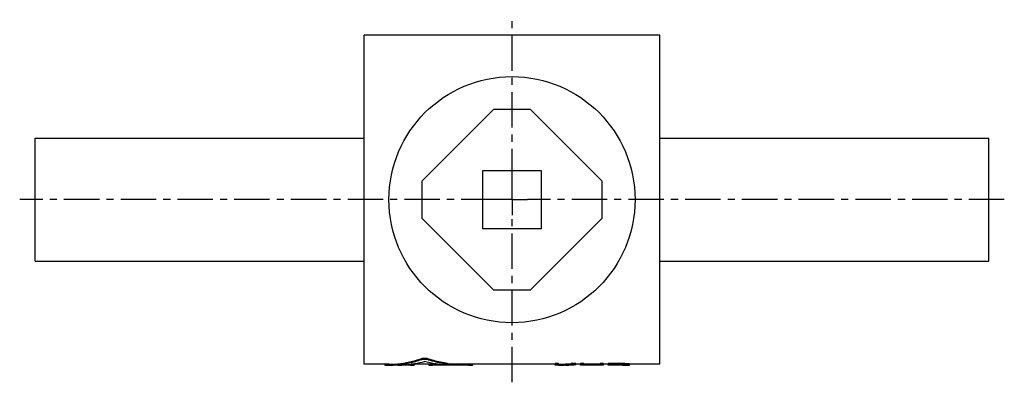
# Model space of a CAD drawing. Header units: millimetres. Extents: x 137 to 457, y 153 to 271.
import ezdxf

# ---------------------------------------------------------------- set-up
doc = ezdxf.new("R2010")
doc.units = ezdxf.units.MM
doc.header["$LTSCALE"] = 30.734
doc.linetypes.add('CENTER', pattern=[0.6, 0.375, -0.075, 0.075, -0.075])
doc.layers.get('0').update_dxf_attribs({"linetype": 'CONTINUOUS'})
doc.layers.add('DEFAULT_1', color=7, linetype='CENTER')

msp = doc.modelspace()

# ---------------------------------------------------------------- linework, layer by layer
at = {"color": 7, "linetype": 'CONTINUOUS'}
for p, q in [((249.0995475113, 158.8976488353), (249.0995475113, 265.8976488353)), ((345.0995475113, 265.8976488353), (249.0995475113, 265.8976488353)), ((345.0995475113, 158.8976488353), (345.0995475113, 265.8976488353)), ((291.0995475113, 241.7529878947), (267.744208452, 218.3976488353)), ((303.0995475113, 241.7529878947), (291.0995475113, 241.7529878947)), ((326.4548865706, 218.3976488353), (303.0995475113, 241.7529878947)), ((142.0995475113, 192.3976488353), (142.0995475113, 232.3976488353)), ((142.0995475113, 232.3976488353), (249.0995475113, 232.3976488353)), ((345.0995475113, 232.3976488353), (452.0995475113, 232.3976488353)), ((452.0995475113, 192.3976488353), (452.0995475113, 232.3976488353)), ((287.5995475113, 202.8976488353), (287.5995475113, 221.8976488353)), ((287.5995475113, 221.8976488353), (306.5995475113, 221.8976488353)), ((306.5995475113, 221.8976488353), (306.5995475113, 202.8976488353)), ((267.744208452, 218.3976488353), (267.744208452, 206.3976488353)), ((326.4548865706, 206.3976488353), (326.4548865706, 218.3976488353)), ((267.744208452, 206.3976488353), (291.0995475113, 183.042309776)), ((303.0995475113, 183.042309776), (326.4548865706, 206.3976488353)), ((306.5995475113, 202.8976488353), (287.5995475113, 202.8976488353)), ((142.0995475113, 192.3976488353), (249.0995475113, 192.3976488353)), ((345.0995475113, 192.3976488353), (452.0995475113, 192.3976488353)), ((291.0995475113, 183.042309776), (303.0995475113, 183.042309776)), ((267.6796871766, 160.751246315), (267.6796871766, 160.4476858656)), ((269.5825663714, 160.7515975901), (269.5825663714, 160.4480357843)), ((257.1614476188, 158.8976488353), (249.0995475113, 158.8976488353)), ((255.7599248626, 158.8976488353), (255.7599248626, 158.6450168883)), ((255.9966683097, 158.8976488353), (255.9966683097, 158.6195567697)), ((255.9966683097, 158.6195567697), (257.1407810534, 158.5977267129)), ((260.109224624, 158.5976488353), (257.1418388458, 158.5976488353)), ((264.0806795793, 158.6080049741), (260.7207267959, 158.6080049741)), ((264.0806795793, 158.86476518), (264.0806795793, 158.6080049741)), ((272.9269693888, 158.8976488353), (264.336183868, 158.8976488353)), ((265.2693588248, 158.8976488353), (265.2693588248, 158.644996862)), ((270.024075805, 158.8976488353), (270.024075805, 158.6449969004)), ((271.2127550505, 158.9085884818), (271.2127550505, 158.6080049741)), ((283.0995475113, 158.6080049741), (271.2127550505, 158.6080049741)), ((276.1033210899, 159.16812862), (276.1033210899, 158.8692437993)), ((311.0995475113, 158.8976488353), (276.3410413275, 158.8976488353)), ((276.3410569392, 159.1014019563), (276.3410569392, 158.8025426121)), ((283.0995475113, 158.9085884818), (283.0995475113, 158.6080049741)), ((284.2882267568, 158.8976488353), (284.2882267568, 158.644996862)), ((312.2245475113, 159.1012324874), (311.0995475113, 159.1012324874)), ((311.0995475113, 158.5976609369), (311.0995475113, 159.1012324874)), ((312.2245475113, 158.802374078), (311.0995475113, 158.802374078)), ((312.2245475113, 158.5976488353), (311.0995475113, 158.5976488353)), ((312.2245475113, 158.5984076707), (312.2245475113, 159.1012324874)), ((314.4745475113, 158.5976488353), (313.4457369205, 158.5976491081)), ((317.8495475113, 159.1012324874), (316.3495473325, 159.1012324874)), ((316.3495473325, 159.1012324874), (316.3495473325, 158.802374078)), ((317.8495475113, 158.802374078), (316.3495473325, 158.802374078)), ((317.8495475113, 159.1012324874), (317.8495475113, 158.7732172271)), ((319.3495476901, 158.8976488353), (317.8495475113, 158.8976488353)), ((320.4745471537, 159.1012324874), (319.3495476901, 159.1012324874)), ((319.3495476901, 158.5976609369), (319.3495476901, 159.1012324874)), ((320.4745471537, 158.802374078), (319.3495476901, 158.802374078)), ((320.4745471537, 158.5976488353), (319.3495476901, 158.5976488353)), ((320.4745471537, 158.6079702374), (320.4745471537, 159.1012324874)), ((325.7245475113, 158.9075182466), (320.4745471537, 158.9075182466)), ((325.7245475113, 158.6079702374), (320.4745471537, 158.6079702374)), ((326.8495475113, 159.1012324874), (325.7245475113, 159.1012324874)), ((325.7245475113, 158.6079702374), (325.7245475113, 159.1012324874)), ((326.8495475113, 158.802374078), (325.7245475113, 158.802374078)), ((326.8495475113, 158.5976488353), (325.7245475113, 158.5976488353)), ((326.8495475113, 158.5976609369), (326.8495475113, 159.1012324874)), ((328.3495471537, 158.8976488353), (326.8495475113, 158.8976488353)), ((332.8495482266, 159.1012324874), (328.3495471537, 159.1012324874)), ((328.3495471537, 158.5976609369), (328.3495471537, 159.1012324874)), ((332.8495482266, 158.802374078), (328.3495471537, 158.802374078)), ((329.4745482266, 158.5976488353), (328.3495471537, 158.5976488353)), ((333.0370475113, 158.7274149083), (329.4745482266, 158.7274149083)), ((329.4745482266, 158.6045528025), (329.4745482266, 158.7274149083)), ((333.0370475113, 158.6045528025), (329.4745482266, 158.6045528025)), ((332.8495482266, 159.1012324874), (332.8495482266, 158.802374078)), ((333.0370475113, 158.7274149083), (333.0370475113, 158.6045528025)), ((333.5995475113, 158.7144605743), (333.5995475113, 158.6079702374)), ((333.9153342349, 158.5976488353), (333.5995475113, 158.5976488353)), ((333.7870467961, 159.084884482), (333.7870467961, 158.7860241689)), ((333.9745482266, 158.6905903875), (333.9745482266, 158.6168555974)), ((334.1620475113, 158.6353030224), (334.1620475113, 158.6598842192)), ((334.5370482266, 159.0399374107), (334.5370482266, 158.7410485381)), ((335.0995482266, 158.9895707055), (335.0995482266, 158.6905903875)), ((335.2870475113, 158.62847186), (335.2870475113, 158.9589732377)), ((345.0995475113, 158.8976488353), (335.2870475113, 158.8976488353))]:
    msp.add_line(p, q, dxfattribs=at)
msp.add_circle((297.0995475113, 212.3976488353), 40, dxfattribs=at)
for points, start_tangent, end_tangent in [([(257.1603674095, 158.8977078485), (259.8986536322, 159.0234804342), (263.810956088, 159.6372345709), (267.6796871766, 160.751246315)], (10.7322876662, 0.0013466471), (10.1094993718, 3.5834265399)), ([(260.1457323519, 158.7482591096), (263.8106674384, 159.3373776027), (267.6796871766, 160.4476858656)], (7.7044634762, 0.7702755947), (7.2954651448, 2.575975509)), ([(267.6796871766, 160.751246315), (267.8703723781, 160.8049359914), (268.1011488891, 160.8457264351), (268.3587842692, 160.8711570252), (268.6307009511, 160.8798555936), (268.9028045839, 160.8712636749), (269.1606008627, 160.8459289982), (269.3916045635, 160.8052202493), (269.5825663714, 160.7515975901)], (1.8168253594, 0.6439943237), (1.8173929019, -0.6423909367)), ([(267.6796871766, 160.4476858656), (267.870359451, 160.5011644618), (268.1011412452, 160.5417974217), (268.3587757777, 160.5671286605), (268.6307011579, 160.5757935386), (268.9028131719, 160.567234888), (269.1606085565, 160.5419991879), (269.3916174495, 160.5014476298), (269.5825663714, 160.4480357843)], (1.8174288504, 0.6417208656), (1.817992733, -0.6401216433)), ([(276.1033210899, 159.16812862), (273.9149324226, 159.540593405), (271.7382705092, 160.0695325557), (269.5825663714, 160.7515975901)], (-6.6614341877, 0.8920741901), (-6.3366948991, 2.2398213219)), ([(276.1033210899, 158.8692437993), (273.9150992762, 159.2410137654), (271.7384715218, 159.7683772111), (269.5825663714, 160.4480357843)], (-6.6603126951, 0.8912662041), (-6.3382593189, 2.231723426)), ([(255.7663913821, 158.6475801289), (255.7732282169, 158.6376153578), (255.8518964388, 158.6274438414), (255.9966683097, 158.6195567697)], (0.0870042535, -0.1983570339), (0.2357804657, -0.0090574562)), ([(257.140781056, 158.5977056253), (259.8985664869, 158.7245622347), (260.0916954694, 158.7429050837)], (2.9548619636, 0.0003652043), (2.9412969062, 0.2887883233)), ([(260.0916954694, 158.7429050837), (260.1457323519, 158.7482591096)], (0.0540419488, 0.0053060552), (0.0540317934, 0.0054019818)), ([(260.1082504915, 158.5976674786), (262.4242329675, 158.6871463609), (265.5369236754, 159.0877192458), (268.633003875, 159.8059604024)], (8.6365705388, 0.0004903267), (8.3051895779, 2.3589336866)), ([(264.0806795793, 158.6080049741), (264.3641980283, 158.6086930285), (264.6320949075, 158.6108547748), (264.8673187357, 158.6147101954), (265.0583716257, 158.6205975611), (265.191518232, 158.6286418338), (265.2607698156, 158.6389748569), (265.2613600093, 158.6447696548)], (1.1870514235, 0), (-0.0049209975, 1.2284553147)), ([(274.2014342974, 158.7449235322), (272.3392981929, 158.9856098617), (270.4812555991, 159.3397829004), (268.633003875, 159.8059604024)], (-5.6478731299, 0.5568681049), (-5.4604985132, 1.5464569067)), ([(270.0320750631, 158.644776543), (270.0326716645, 158.6389726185), (270.1019525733, 158.6286385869), (270.2351467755, 158.6205939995), (270.4261557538, 158.6147093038), (270.6613848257, 158.6108542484), (270.9292482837, 158.60869297), (271.2127550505, 158.6080049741)], (-0.0038978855, -1.2284948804), (1.1870528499, 0)), ([(276.3362658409, 158.800999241), (276.3371554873, 158.7940729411), (276.2793686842, 158.7707557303), (276.1568100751, 158.7507131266), (275.97449707, 158.7343725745), (275.7463180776, 158.7224500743), (275.4812857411, 158.7149002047), (275.1995178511, 158.7119179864), (274.9129856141, 158.71344908), (274.6419675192, 158.7194815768), (274.3996078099, 158.7300315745), (274.2014342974, 158.7449235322)], (0.571766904, -2.0009889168), (-2.1414114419, 0.2111385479)), ([(276.1033210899, 159.16812862), (276.246295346, 159.1437810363), (276.3258696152, 159.1180744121), (276.3362676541, 159.0998578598)], (0.2461245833, -0.0329600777), (0.0660043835, -0.230881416)), ([(276.1033210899, 158.8692437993), (276.2462994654, 158.8449104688), (276.3258763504, 158.8192103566), (276.3362658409, 158.800999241)], (0.2461221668, -0.032935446), (0.0659816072, -0.2309130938)), ([(283.0995475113, 158.6080049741), (283.3830659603, 158.6086930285), (283.6509628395, 158.6108547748), (283.8861866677, 158.6147101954), (284.0772395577, 158.6205975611), (284.210386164, 158.6286418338), (284.2796377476, 158.6389748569), (284.2802279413, 158.6447696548)], (1.1870514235, 0), (-0.0049209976, 1.2284553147)), ([(312.2245475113, 158.8982782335), (313.5968075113, 158.925558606), (314.9723538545, 158.9932102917), (316.3495473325, 159.1012324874)], (4.1311077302, 0.0214679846), (4.1133920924, 0.3827759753)), ([(312.2245475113, 158.5984076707), (313.4450306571, 158.6212037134)], (1.2206686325, 0.0069454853), (1.2201341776, 0.0386088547)), ([(313.4450306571, 158.6212037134), (313.5362545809, 158.6241785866)], (0.0912268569, 0.0028867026), (0.0912209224, 0.003063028)), ([(313.5362545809, 158.6241785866), (313.5968380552, 158.6262517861)], (0.0605848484, 0.0020343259), (0.0605820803, 0.0021120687)), ([(313.5968380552, 158.6262517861), (314.4717366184, 158.6648615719)], (0.8752378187, 0.0305133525), (0.8745152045, 0.0466908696)), ([(314.4717366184, 158.6648615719), (314.5136239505, 158.6671165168)], (0.0418883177, 0.0022364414), (0.0418863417, 0.0022734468)), ([(314.4745475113, 158.6079702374), (315.5980415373, 158.6454028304), (316.3481080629, 158.6855663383)], (1.8748289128, 0.0396783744), (1.8717398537, 0.1153588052)), ([(315.1361496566, 158.5976507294), (314.4745475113, 158.6079702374)], (-0.6617487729, -6.3713e-06), (-0.6613263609, 0.0206258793)), ([(314.5136239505, 158.6671165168), (314.9723783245, 158.6942411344), (316.3495473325, 158.802374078)], (1.8383028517, 0.0997767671), (1.8330288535, 0.1705744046)), ([(317.8495475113, 158.7732172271), (316.7308517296, 158.6580564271), (315.6052927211, 158.6028626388), (315.1361496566, 158.5976507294)], (-2.6979009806, -0.3509221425), (-2.7210425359, -2.61983e-05)), ([(316.3481080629, 158.6855663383), (316.3571814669, 158.686126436)], (0.0090734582, 0.0005592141), (0.0090733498, 0.0005609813)), ([(316.3571814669, 158.686126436), (316.7233421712, 158.7102093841), (317.8495475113, 158.802374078)], (1.4940949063, 0.0923759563), (1.4903500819, 0.1400260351)), ([(333.7870467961, 159.084884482), (333.4745483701, 159.0902579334), (333.1620486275, 159.0957072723), (332.8495482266, 159.1012324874)], (-0.9375044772, 0.0160067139), (-0.9374925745, 0.0166892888)), ([(333.7870467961, 158.7860241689), (333.4745483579, 158.7913986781), (333.1620486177, 158.7968486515), (332.8495482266, 158.802374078)], (-0.9375044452, 0.0160105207), (-0.9374926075, 0.0166892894)), ([(333.5995475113, 158.7144605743), (333.4120538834, 158.7187030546), (333.224553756, 158.7230211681), (333.0370475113, 158.7274149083)], (-0.562507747, 0.0126148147), (-0.5624921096, 0.0132938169)), ([(333.0370475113, 158.6045528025), (333.224524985, 158.6056158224)], (0.1874776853, 0.0010250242), (0.1874772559, 0.0011010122)), ([(333.224524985, 158.6056158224), (333.4120251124, 158.6067549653)], (0.1875003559, 0.0011011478), (0.1874998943, 0.0011771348)), ([(333.4120251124, 158.6067549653), (333.5995475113, 158.6079702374)], (0.1875226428, 0.0011772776), (0.1875221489, 0.0012532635)), ([(333.9745482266, 158.6905903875), (333.8495600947, 158.6982443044), (333.7245594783, 158.7062010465), (333.5995475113, 158.7144605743)], (-0.3750851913, 0.0225159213), (-0.3749128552, 0.0252233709)), ([(333.5995475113, 158.6079702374), (333.6828569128, 158.6097080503)], (0.0833107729, 0.0016703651), (0.0833079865, 0.0018052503)), ([(333.6828569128, 158.6097080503), (333.7245168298, 158.6106276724), (333.766180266, 158.6115811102)], (0.0833248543, 0.0018056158), (0.0833218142, 0.0019404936)), ([(333.766180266, 158.6115811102), (333.8078471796, 158.6125683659)], (0.041667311, 0.0009703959), (0.0416665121, 0.0010041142)), ([(334.5370482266, 159.0399374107), (334.28706302, 159.0542359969), (334.0370606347, 159.0692184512), (333.7870467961, 159.084884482)], (-0.7501805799, 0.0418840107), (-0.749813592, 0.0480078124)), ([(334.5370482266, 158.7410485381), (334.2870628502, 158.7553604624), (334.037060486, 158.7703524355), (333.7870467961, 158.7860241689)], (-0.75017972, 0.0419296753), (-0.7498145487, 0.0480192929)), ([(333.8078471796, 158.6125683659), (333.8495174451, 158.6135894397), (333.9745482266, 158.6168555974)], (0.1667078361, 0.0040174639), (0.1666939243, 0.0045569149)), ([(333.9153171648, 158.5976488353), (333.9536087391, 158.5976568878)], (0.0382915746, -3.1e-09), (0.0382915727, 1.61075e-05)), ([(333.9536087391, 158.5976568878), (334.0369124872, 158.5977300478)], (0.0833037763, 3.50421e-05), (0.0833037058, 0.0001112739)), ([(334.1620475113, 158.6598842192), (334.0995563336, 158.6694380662), (334.0370562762, 158.6796734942), (333.9745482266, 158.6905903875)], (-0.187971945, 0.027714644), (-0.1869960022, 0.0336756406)), ([(333.9745482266, 158.6168555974), (334.0370340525, 158.6223212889), (334.078699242, 158.6263447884)], (0.1042333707, 0.0085483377), (0.1040626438, 0.0104276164)), ([(334.0369124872, 158.5977300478), (334.2035659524, 158.5981051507)], (0.1666537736, 0.0002226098), (0.1666530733, 0.0005275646)), ([(334.078699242, 158.6263447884), (334.0995341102, 158.6284704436), (334.1412082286, 158.6329495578)], (0.0625439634, 0.0062672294), (0.0624726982, 0.006941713)), ([(334.1412082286, 158.6329495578), (334.1620475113, 158.6353030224)], (0.0208435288, 0.0023160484), (0.0208349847, 0.0023908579)), ([(334.2035659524, 158.5981051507), (334.2869148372, 158.5984071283), (334.5370482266, 158.5997709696)], (0.3334849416, 0.0010556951), (0.3334787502, 0.002275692)), ([(335.0995482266, 158.9895707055), (334.9120768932, 159.0051423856), (334.7245748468, 159.021931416), (334.5370482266, 159.0399374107)], (-0.5629675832, 0.0449370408), (-0.5619966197, 0.0557820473)), ([(335.0995482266, 158.6905903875), (334.9120765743, 158.7061993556), (334.7245745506, 158.723018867), (334.5370482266, 158.7410485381)], (-0.5629659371, 0.0450589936), (-0.5619986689, 0.0558431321)), ([(334.5370482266, 158.5997709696), (334.7244557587, 158.6026528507), (334.911957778, 158.6067528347), (335.0995482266, 158.6120713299)], (0.5626009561, 0.0068253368), (0.5623617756, 0.017766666)), ([(335.2870475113, 158.9589732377), (335.2245564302, 158.9684870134), (335.1620563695, 158.9786862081), (335.0995482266, 158.9895707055)], (-0.1879728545, 0.0275885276), (-0.1869947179, 0.0335841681)), ([(335.2870475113, 158.6598842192), (335.2245563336, 158.6694380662), (335.1620562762, 158.6796734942), (335.0995482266, 158.6905903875)], (-0.187971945, 0.027714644), (-0.1869960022, 0.0336756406)), ([(335.0995482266, 158.6120713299), (335.1620331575, 158.6168543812), (335.2245332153, 158.6223212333), (335.2870475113, 158.62847186)], (0.1877488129, 0.0133460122), (0.1872158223, 0.0194414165))]:
    msp.add_spline(points, degree=3, dxfattribs=dict(at, start_tangent=start_tangent, end_tangent=end_tangent))
at = {"layer": 'DEFAULT_1', "color": 2, "linetype": 'CENTER'}
for p, q in [((297.0995475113, 217.3977488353), (297.0995475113, 270.8976488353)), ((297.0995475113, 212.3976488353), (297.0995475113, 217.3977488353)), ((292.0994475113, 212.3976488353), (137.0995475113, 212.3976488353)), ((297.0995475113, 212.3976488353), (292.0994475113, 212.3976488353)), ((297.0995475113, 212.3976488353), (297.0995475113, 207.3975488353)), ((297.0995475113, 212.3976488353), (302.0996475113, 212.3976488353)), ((457.0995475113, 212.3976488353), (302.0996475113, 212.3976488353)), ((297.0995475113, 153.0179723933), (297.0995475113, 207.3975488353))]:
    msp.add_line(p, q, dxfattribs=at)

doc.saveas('drawing.dxf')
